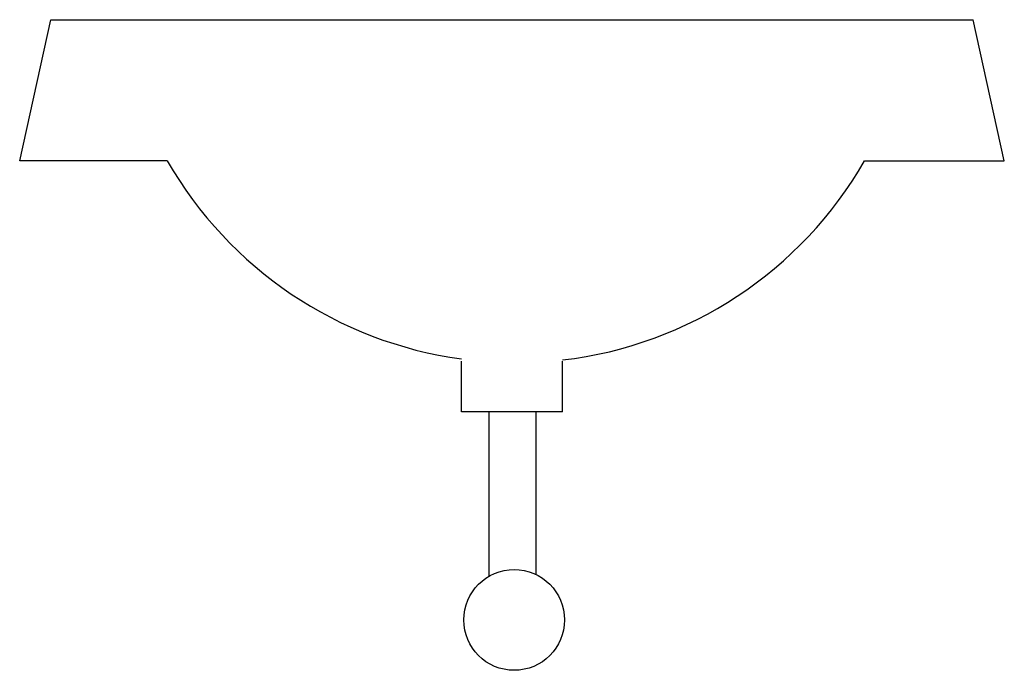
# Model space of a CAD drawing. Extents: x -0.264 to 0.261, y 0 to 0.347.
import ezdxf

# ---------------------------------------------------------------- set-up
doc = ezdxf.new("R2010")
doc.units = 0
doc.header["$MEASUREMENT"] = 0
doc.layers.add('MUEB-SANIT', color=251, linetype='CONTINUOUS')

msp = doc.modelspace()

# ---------------------------------------------------------------- linework, layer by layer
at = {"layer": 'MUEB-SANIT'}
for p, q in [((-0.2635626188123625, 0.2715849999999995), (-0.2469431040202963, 0.3468079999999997)), ((-0.2469431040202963, 0.3468079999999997), (0.2446337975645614, 0.3468079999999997)), ((0.2612535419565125, 0.2715850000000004), (0.2446337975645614, 0.3468079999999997)), ((-0.1848925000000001, 0.2715850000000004), (-0.2635626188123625, 0.2715849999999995)), ((0.1867849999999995, 0.2715850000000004), (0.2612535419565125, 0.2715850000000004)), ((-0.0281545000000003, 0.1377425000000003), (-0.0281545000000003, 0.1647424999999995)), ((0.02584549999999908, 0.1377425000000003), (0.02584549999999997, 0.1647424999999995)), ((0.02584549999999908, 0.1377425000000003), (-0.0281545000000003, 0.1377425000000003)), ((-0.01352949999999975, 0.1377425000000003), (-0.01352949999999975, 0.05008299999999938)), ((0.01147049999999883, 0.1377425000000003), (0.01147049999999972, 0.05116649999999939))]:
    msp.add_line(p, q, dxfattribs=at)
msp.add_circle((0, 0.02686899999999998), 0.026869, dxfattribs=at)
for start, end in [(209.855741, 262.194599), (276.672908, 330.144259)]:
    msp.add_arc((0.0009459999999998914, 0.378255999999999), 0.214277, start, end, dxfattribs=at)

doc.saveas('drawing.dxf')
